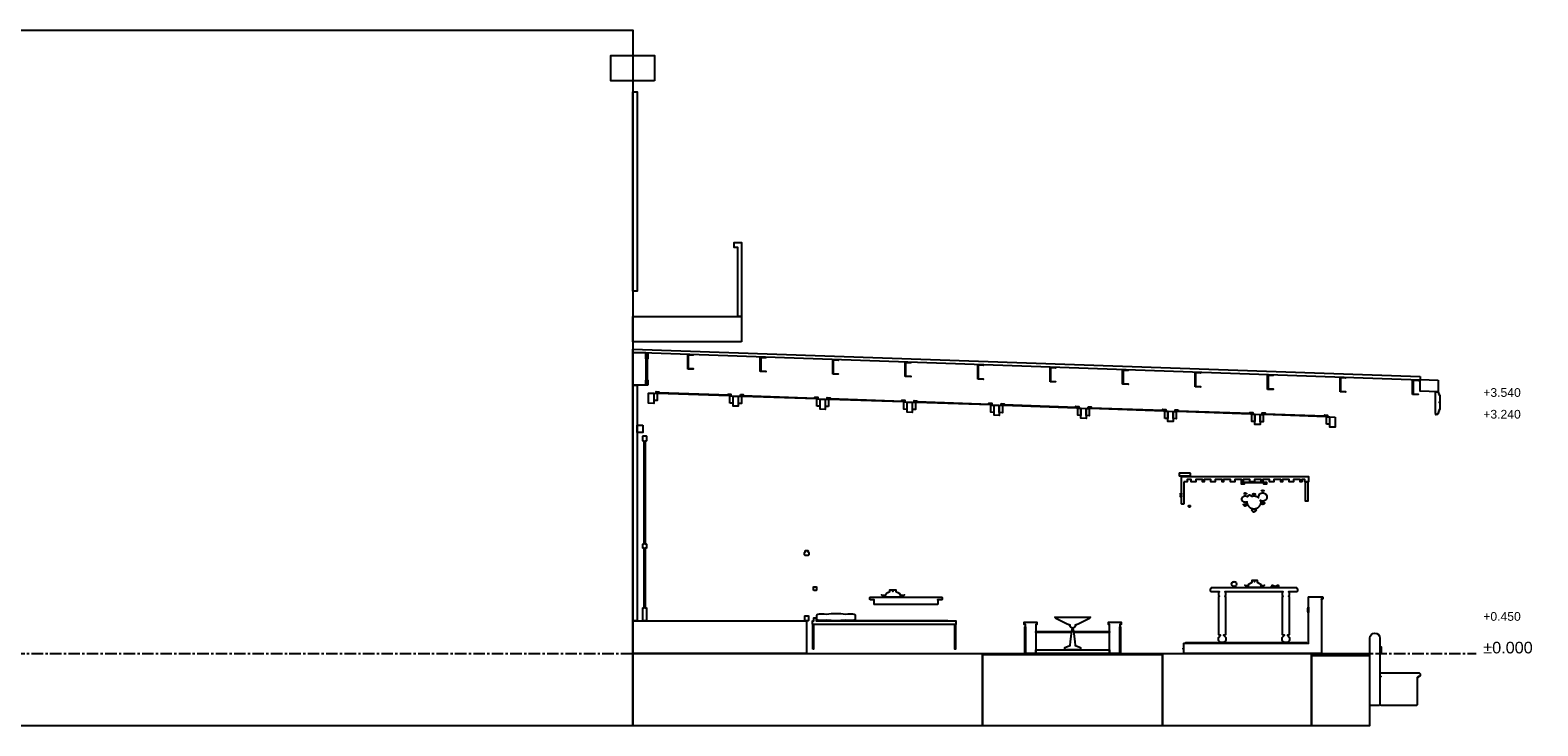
# Model space of a CAD drawing. Header units: millimetres. Extents: x -2320 to 44673, y -183000 to 30400.
# Tile 14 of 33: x 22086 to 42888, y -61000 to -51400. Entities that reach past the tile are written whole.
import ezdxf

# ---------------------------------------------------------------- set-up
doc = ezdxf.new("R2010")
doc.units = ezdxf.units.MM
doc.header["$LTSCALE"] = 50
doc.linetypes.add('CENTER', pattern=[5.08, 3.175, -0.635, 0.635, -0.635])
for name, color, linetype in [('A-BLDG', 8, 'Continuous'), ('A-DIMS', 1, 'Continuous'), ('A-SECT', 7, 'Continuous'), ('S-GRID', 8, 'CENTER')]:
    doc.layers.add(name, color=color, linetype=linetype)
doc.styles.add('VN', font='arial.ttf')

msp = doc.modelspace()

# ---------------------------------------------------------------- linework, layer by layer
at = {"layer": 'A-BLDG'}
for points in [[(30400, -61000), (0, -61000), (0, -51400), (30400, -51400)], [(30700, -52100), (30100, -52100), (30100, -51750), (30700, -51750)], [(30400, -55000), (30400, -52250), (30460, -52250), (30460, -55000)], [(31850, -55350), (31850, -54400), (31800, -54400), (31800, -54330), (31900, -54330), (31900, -54350), (31900, -54400), (31900, -55350)], [(31900, -55700), (30400, -55700), (30400, -55350), (31900, -55350)], [(30610, -56300), (30580, -56300), (30580, -56230), (30584, -56230), (30584, -55935), (30580, -55935), (30580, -55865), (30610, -55865), (30610, -55935), (30601, -55935), (30601, -56230), (30610, -56230)], [(30460, -59550), (30400, -59550), (30400, -56300), (30460, -56300)], [(30540, -56850), (30540, -56950), (30460, -56950), (30460, -56850)], [(30587, -59550), (30543, -59550), (30540, -59547), (30540, -59373), (30543, -59370), (30560, -59370), (30560, -58550), (30543, -58550), (30540, -58547), (30540, -58493), (30543, -58490), (30560, -58490), (30560, -57070), (30543, -57070), (30540, -57067), (30540, -57003), (30543, -57000), (30587, -57000), (30590, -57003), (30590, -57067), (30587, -57070), (30570, -57070), (30570, -58490), (30587, -58490), (30590, -58493), (30590, -58547), (30587, -58550), (30570, -58550), (30570, -59370), (30587, -59370), (30590, -59373), (30590, -59547)]]:
    msp.add_lwpolyline(points, close=True, dxfattribs=at)
at = {"layer": 'A-SECT'}
for points in [[(41265.2, -56180.3), (41265.2, -56230.3), (30400, -55850), (30400, -55800)], [(30580, -55850), (30580, -56300), (30400, -56300), (30400, -55850)], [(31160, -55884.6), (31160, -55876.6), (31235, -55879.2), (31235, -55887.2), (31166, -55884.8), (31166, -56068.8), (31160, -56068.6)], [(32160, -55919.6), (32160, -55911.6), (32235, -55914.2), (32235, -55922.2), (32166, -55919.8), (32166, -56103.8), (32160, -56103.6)], [(33160, -55954.6), (33160, -55946.6), (33235, -55949.2), (33235, -55957.2), (33166, -55954.8), (33166, -56138.8), (33160, -56138.6)], [(31160, -56076.6), (31160, -56068.6), (31235, -56071.2), (31235, -56079.2)], [(32160, -56111.6), (32160, -56103.6), (32235, -56106.2), (32235, -56114.2)], [(33160, -56146.6), (33160, -56138.6), (33235, -56141.2), (33235, -56149.2)], [(34160, -55989.6), (34160, -55981.6), (34235, -55984.2), (34235, -55992.2), (34166, -55989.8), (34166, -56173.8), (34160, -56173.6)], [(35160, -56024.6), (35160, -56016.6), (35235, -56019.2), (35235, -56027.2), (35166, -56024.8), (35166, -56208.8), (35160, -56208.6)], [(36160, -56059.6), (36160, -56051.6), (36235, -56054.2), (36235, -56062.2), (36166, -56059.8), (36166, -56243.8), (36160, -56243.6)], [(37160, -56094.6), (37160, -56086.6), (37235, -56089.2), (37235, -56097.2), (37166, -56094.8), (37166, -56278.8), (37160, -56278.6)], [(38160, -56129.6), (38160, -56121.6), (38235, -56124.2), (38235, -56132.2), (38166, -56129.8), (38166, -56313.8), (38160, -56313.6)], [(39160, -56164.6), (39160, -56156.6), (39235, -56159.2), (39235, -56167.2), (39166, -56164.8), (39166, -56348.8), (39160, -56348.6)], [(34160, -56181.6), (34160, -56173.6), (34235, -56176.2), (34235, -56184.2)], [(35160, -56216.6), (35160, -56208.6), (35235, -56211.2), (35235, -56219.2)], [(36160, -56251.6), (36160, -56243.6), (36235, -56246.2), (36235, -56254.2)], [(37160, -56286.6), (37160, -56278.6), (37235, -56281.2), (37235, -56289.2)], [(38160, -56321.6), (38160, -56313.6), (38235, -56316.2), (38235, -56324.2)], [(39160, -56356.6), (39160, -56348.6), (39235, -56351.2), (39235, -56359.2)], [(40160, -56199.6), (40160, -56191.6), (40235, -56194.2), (40235, -56202.2), (40166, -56199.8), (40166, -56383.8), (40160, -56383.6)], [(41160, -56234.6), (41160, -56226.6), (41235, -56229.2), (41235, -56237.2), (41166, -56234.8), (41166, -56418.8), (41160, -56418.6)], [(41515.2, -56229), (41515.2, -56389), (41265.2, -56380.3), (41265.2, -56220.3)], [(30655, -56408.9), (30655, -56408.9), (30690, -56410.2), (30690, -56550.1), (30620, -56547.7), (30620, -56407.7)], [(30695, -56510.3), (30695, -56410.3), (30737, -56411.8), (30737, -56511.8)], [(30722, -56399.3), (30722, -56387.3), (30762, -56388.7), (30762, -56400.7), (31725, -56434.4), (31725, -56446.4), (30752, -56412.3), (30752, -56400.3)], [(31715, -56434), (31715, -56422), (31755, -56423.4), (31755, -56435.4)], [(31740, -56546.9), (31740, -56446.9), (31782, -56448.4), (31782, -56548.4)], [(31785, -56448.5), (31855, -56450.9), (31855, -56590.9), (31785, -56588.5)], [(31858, -56551), (31858, -56451), (31900, -56452.5), (31900, -56552.5)], [(31885, -56428), (31925, -56429.4), (31925, -56441.4), (32925, -56476.4), (32925, -56488.4), (31915, -56453), (31915, -56441.1), (31885, -56440)], [(32915, -56476), (32915, -56464), (32955, -56465.4), (32955, -56477.4)], [(32940, -56588.9), (32940, -56488.9), (32982, -56490.4), (32982, -56590.4)], [(32985, -56490.5), (33055, -56492.9), (33055, -56632.9), (32985, -56630.5)], [(33100, -56594.5), (33058, -56593), (33058, -56493), (33100, -56494.5)], [(33085, -56482), (33085, -56470), (33125, -56471.4), (33125, -56483.4), (34125, -56518.4), (34125, -56530.4), (33115, -56495), (33115, -56483.1)], [(34115, -56518), (34115, -56506), (34155, -56507.4), (34155, -56519.4)], [(34182, -56632.4), (34140, -56630.9), (34140, -56530.9), (34182, -56532.4)], [(34185, -56532.5), (34255, -56534.9), (34255, -56674.9), (34185, -56672.5)], [(34258, -56635), (34258, -56535), (34300, -56536.5), (34300, -56636.5)], [(34325, -56513.4), (34325, -56525.4), (35325, -56560.4), (35325, -56572.4), (34315, -56537), (34315, -56525.1), (34285, -56524), (34285, -56512)], [(35355, -56561.4), (35315, -56560), (35315, -56548), (35355, -56549.4)], [(35382, -56674.4), (35340, -56672.9), (35340, -56572.9), (35382, -56574.4)], [(35455, -56576.9), (35455, -56716.9), (35385, -56714.5), (35385, -56574.5)], [(35458, -56677), (35458, -56577), (35500, -56578.5), (35500, -56678.5)], [(35485, -56554), (35525, -56555.4), (35525, -56567.4), (36525, -56602.4), (36525, -56614.4), (35515, -56579), (35515, -56567.1), (35485, -56566)], [(40160, -56391.6), (40160, -56383.6), (40235, -56386.2), (40235, -56394.2)], [(41160, -56426.6), (41160, -56418.6), (41235, -56421.2), (41235, -56429.2)], [(41480.3, -56689.2), (41478.3, -56689.2), (41475.2, -56686.2), (41475.2, -56394.2), (41478.3, -56391.2), (41512.4, -56391.2), (41515.4, -56394.2), (41515.4, -56419.2), (41527.5, -56419.2), (41527.5, -56435.2), (41529.5, -56433.2), (41533.5, -56433.2), (41535.5, -56435.2), (41535.5, -56531.2), (41533.5, -56533.2), (41529.5, -56533.2), (41527.5, -56531.2), (41527.5, -56539.2), (41529.5, -56537.2), (41533.5, -56537.2), (41535.5, -56539.2), (41535.5, -56635.2), (41533.5, -56637.2), (41529.5, -56637.2), (41527.5, -56635.2), (41527.5, -56659.2), (41515.4, -56659.2), (41515.4, -56686.2), (41512.4, -56689.2), (41505.4, -56689.2), (41505.4, -56704.9), (41480.3, -56706.2)], [(36555, -56603.4), (36515, -56602), (36515, -56590), (36555, -56591.4)], [(36582, -56716.4), (36540, -56714.9), (36540, -56614.9), (36582, -56616.4)], [(36655, -56618.9), (36655, -56758.9), (36585, -56756.5), (36585, -56616.5)], [(36658, -56719), (36658, -56619), (36700, -56620.5), (36700, -56720.5)], [(36685, -56596), (36725, -56597.4), (36725, -56609.4), (37725, -56644.4), (37725, -56656.4), (36715, -56621), (36715, -56609.1), (36685, -56608)], [(37715, -56644), (37715, -56632), (37755, -56633.4), (37755, -56645.4)], [(37740, -56756.9), (37740, -56656.9), (37782, -56658.4), (37782, -56758.4)], [(37785, -56658.5), (37855, -56660.9), (37855, -56800.9), (37785, -56798.5)], [(37858, -56761), (37858, -56661), (37900, -56662.5), (37900, -56762.5)], [(37925, -56639.4), (37925, -56651.4), (38925, -56686.4), (38925, -56698.4), (37915, -56663), (37915, -56651.1), (37885, -56650), (37885, -56638)], [(38915, -56686), (38915, -56674), (38955, -56675.4), (38955, -56687.4)], [(38982, -56800.4), (38940, -56798.9), (38940, -56698.9), (38982, -56700.4)], [(39055, -56702.9), (39055, -56842.9), (38985, -56840.5), (38985, -56700.5)], [(39058, -56803), (39058, -56703), (39100, -56704.5), (39100, -56804.5)], [(39957.3, -56734.5), (39115, -56705), (39115, -56693.1), (39085, -56692), (39085, -56680), (39125, -56681.4), (39125, -56693.4), (39947.3, -56722.1), (39947.3, -56710.2), (39987.5, -56711.6), (39987.5, -56723.6), (39957.3, -56722.5)], [(39972.4, -56835), (39972.4, -56735), (40014.6, -56736.5), (40014.6, -56836.5)], [(40090, -56739.2), (40090, -56879.1), (40019.7, -56876.7), (40019.7, -56736.7)], [(38092, -57514), (38092, -57550), (38088, -57554), (37946, -57554), (37942, -57550), (37942, -57514), (37946, -57510), (38088, -57510)], [(38002, -57635), (38002, -57936), (37998, -57940), (37976, -57940), (37972, -57936), (37972, -57564), (37976, -57560), (37998, -57560), (38002, -57564), (38002, -57560), (39722, -57560), (39722, -57600), (39722, -57635), (39674.3, -57635), (39672, -57635), (39672, -57600), (39633, -57600), (39633, -57635), (39623.5, -57635), (39611, -57635), (39611, -57600), (39517.6, -57600), (39517.6, -57635), (39487.6, -57635), (39486.4, -57635), (39456.4, -57635), (39456.4, -57600), (39363, -57600), (39363, -57635), (39353.5, -57635), (39341, -57635), (39341, -57600), (39247.6, -57600), (39247.6, -57635), (39243.8, -57635), (39217.6, -57635), (39217, -57635), (39216.4, -57635), (39186.4, -57635), (39186.4, -57600), (39093, -57600), (39093, -57635), (39083.5, -57635), (39071, -57635), (39071, -57600), (38977.6, -57600), (38977.6, -57635), (38947.6, -57635), (38946.4, -57635), (38916.4, -57635), (38916.4, -57600), (38823, -57600), (38823, -57635), (38813.5, -57635), (38801, -57635), (38801, -57600), (38707.6, -57600), (38707.6, -57635), (38677.6, -57635), (38677, -57635), (38676.4, -57635), (38650.2, -57635), (38646.4, -57635), (38646.4, -57600), (38553, -57600), (38553, -57635), (38540.5, -57635), (38531, -57635), (38531, -57600), (38437.6, -57600), (38437.6, -57635), (38407.6, -57635), (38406.4, -57635), (38376.4, -57635), (38376.4, -57600), (38283, -57600), (38283, -57635), (38273.5, -57635), (38261, -57635), (38261, -57600), (38167.6, -57600), (38167.6, -57635), (38137.6, -57635), (38136.4, -57635), (38106.4, -57635), (38106.4, -57600), (38052, -57600), (38052, -57635), (38049.7, -57635)], [(37960, -57791.2), (37972, -57791.2), (37972, -57809.6), (37960, -57809.6)], [(37972, -57840), (37960, -57840), (37960, -57819.7), (37972, -57819.7)], [(38815.8, -57637), (38817.1, -57637), (38819.6, -57637), (38819.7, -57637), (38822.7, -57637), (38827.4, -57637), (38828, -57637), (38833.9, -57637), (38834.8, -57637), (38837.8, -57637), (38839.5, -57637), (38840.6, -57637), (38844.3, -57637), (38874.7, -57637), (38875.4, -57637), (38876.2, -57637), (38877, -57637), (38877.8, -57637), (38878.7, -57637), (38879.6, -57637), (38880.4, -57637), (38881.4, -57637), (38882.5, -57637), (38883.3, -57637), (38884.5, -57637), (38885.3, -57637), (38886.1, -57637), (38887.3, -57637), (38888.1, -57637), (38889.4, -57637), (38890.1, -57637), (38891.4, -57637), (38892.1, -57637), (38893.4, -57637), (38894.8, -57637), (38895.4, -57637), (38896.7, -57637), (38897.3, -57637), (38897.8, -57637), (38899.2, -57637), (38899.6, -57637), (38900.9, -57637), (38902.1, -57637), (38902.6, -57637), (38903.6, -57637), (38904.1, -57637), (38904.4, -57637), (38905.4, -57637), (38905.8, -57637), (38906.6, -57637), (38907.4, -57637), (38907.7, -57637), (38907.9, -57637), (38908.6, -57637), (38932, -57637), (38972, -57637), (39012, -57637), (39035.4, -57637), (39036.1, -57637), (39036.3, -57637), (39036.6, -57637), (39037.4, -57637), (39038.2, -57637), (39038.6, -57637), (39039.6, -57637), (39039.9, -57637), (39040.4, -57637), (39041.4, -57637), (39041.9, -57637), (39043.1, -57637), (39044.4, -57637), (39044.8, -57637), (39046.2, -57637), (39046.7, -57637), (39047.3, -57637), (39048.6, -57637), (39049.2, -57637), (39050.6, -57637), (39051.9, -57637), (39052.6, -57637), (39053.9, -57637), (39054.6, -57637), (39055.9, -57637), (39056.7, -57637), (39057.9, -57637), (39058.7, -57637), (39059.5, -57637), (39060.7, -57637), (39061.5, -57637), (39062.6, -57637), (39063.6, -57637), (39064.4, -57637), (39065.3, -57637), (39066.2, -57637), (39067, -57637), (39067.8, -57637), (39068.5, -57637), (39069.3, -57637), (39099.7, -57637), (39103.4, -57637), (39104.5, -57637), (39106.2, -57637), (39109.2, -57637), (39110.1, -57637), (39116, -57637), (39116.6, -57637), (39121.3, -57637), (39124.3, -57637), (39124.4, -57637), (39126.9, -57637), (39142.4, -57637), (39142.4, -57666), (39121.3, -57666), (39106.2, -57666), (39106.2, -57648), (39104.5, -57648), (39103.4, -57648), (39099.7, -57648), (39069.3, -57648), (39068.5, -57648), (39067.8, -57648), (39067, -57648), (39066.2, -57648), (39065.3, -57648), (39064.4, -57648), (39063.6, -57648), (39062.6, -57648), (39061.5, -57648), (39060.7, -57648), (39059.5, -57648), (39058.7, -57648), (39057.9, -57648), (39056.7, -57648), (39055.9, -57648), (39054.6, -57648), (39053.9, -57648), (39052.6, -57648), (39051.9, -57648), (39050.6, -57648), (39049.2, -57648), (39048.6, -57648), (39047.3, -57648), (39046.7, -57648), (39046.2, -57648), (39044.8, -57648), (39044.4, -57648), (39043.1, -57648), (39041.9, -57648), (39041.4, -57648), (39040.4, -57648), (39039.9, -57648), (39039.6, -57648), (39038.6, -57648), (39038.2, -57648), (39037.4, -57648), (39036.6, -57648), (39036.3, -57648), (39036.1, -57648), (39035.4, -57648), (39012, -57648), (38972, -57648), (38932, -57648), (38908.6, -57648), (38907.9, -57648), (38907.7, -57648), (38907.4, -57648), (38906.6, -57648), (38905.8, -57648), (38905.4, -57648), (38904.4, -57648), (38904.1, -57648), (38903.6, -57648), (38902.6, -57648), (38902.1, -57648), (38900.9, -57648), (38899.6, -57648), (38899.2, -57648), (38897.8, -57648), (38897.3, -57648), (38896.7, -57648), (38895.4, -57648), (38894.8, -57648), (38893.4, -57648), (38892.1, -57648), (38891.4, -57648), (38890.1, -57648), (38889.4, -57648), (38888.1, -57648), (38887.3, -57648), (38886.1, -57648), (38885.3, -57648), (38884.5, -57648), (38883.3, -57648), (38882.5, -57648), (38881.4, -57648), (38880.4, -57648), (38879.6, -57648), (38878.7, -57648), (38877.8, -57648), (38877, -57648), (38876.2, -57648), (38875.4, -57648), (38874.7, -57648), (38844.3, -57648), (38840.6, -57648), (38839.5, -57648), (38837.8, -57648), (38837.8, -57666), (38822.7, -57666), (38815.8, -57666), (38801.6, -57666), (38801.6, -57637)], [(38865.8, -57914.3), (38861.1, -57915.6), (38852, -57916.4), (38842.9, -57915.6), (38838.2, -57914.3), (38832.7, -57912.1), (38822.2, -57905.2), (38820.1, -57903.1), (38813.8, -57894.8), (38809.1, -57883.8), (38806.1, -57883.8), (38806.1, -57859.8), (38809.1, -57859.8), (38813.8, -57848.7), (38820.1, -57840.4), (38822.2, -57838.3), (38832.7, -57831.4), (38838.2, -57829.2), (38842.9, -57827.9), (38852, -57827.1), (38861.1, -57827.9), (38865.8, -57829.2), (38871.3, -57831.4), (38881, -57837.8), (38881, -57830.5), (38881.2, -57830.5), (38887.6, -57830.5), (38888.1, -57828.8), (38897.4, -57818.7), (38905.3, -57815.7), (38912, -57814.3), (38918.7, -57815.7), (38926.6, -57818.7), (38935.9, -57828.8), (38936.4, -57830.5), (38942.8, -57830.5), (38943, -57830.5), (38943, -57831.7), (38952.7, -57828.9), (38962.9, -57827.1), (38972, -57826.5), (38981.1, -57827.1), (38991.3, -57828.9), (39003.9, -57832.5), (39010.1, -57834.9), (39022.2, -57841.9), (39029.9, -57847.3), (39033.8, -57851.4), (39033.8, -57830.5), (39036.4, -57830.5), (39036.6, -57828.8), (39041.2, -57815.7), (39041.8, -57814.8), (39050.2, -57803.6), (39060.1, -57795), (39063.2, -57793), (39072.7, -57788.8), (39082.9, -57786.1), (39092, -57785.2), (39101.1, -57786.1), (39111.3, -57788.8), (39120.8, -57793), (39123.9, -57795), (39133.8, -57803.6), (39142.2, -57814.8), (39142.8, -57815.7), (39147.4, -57828.8), (39147.6, -57830.5), (39150.2, -57830.5), (39150.2, -57854.5), (39147.6, -57854.5), (39147.4, -57856.2), (39142.8, -57869.3), (39142.2, -57870.2), (39133.8, -57881.4), (39123.9, -57890), (39120.8, -57892), (39111.3, -57896.2), (39101.1, -57898.9), (39092, -57899.8), (39082.9, -57898.9), (39072.7, -57896.2), (39063.2, -57892), (39060.1, -57890), (39058, -57888.2), (39061.3, -57898.5), (39062.1, -57906), (39064.9, -57906), (39064.9, -57926.1), (39075.4, -57919.7), (39092, -57916.1), (39108.6, -57919.7), (39120.4, -57926.9), (39108.6, -57940.3), (39092, -57946.9), (39075.4, -57940.3), (39064.9, -57928.4), (39064.9, -57930), (39062.1, -57930), (39061.3, -57937.5), (39055.3, -57956.3), (39055.1, -57956.6), (39044.4, -57973.6), (39029.9, -57988.7), (39022.2, -57994.1), (39010.1, -58001.1), (39003.9, -58003.5), (38991.3, -58007.1), (38981.1, -58008.9), (38972, -58009.5), (38962.9, -58008.9), (38952.7, -58007.1), (38940.1, -58003.5), (38933.9, -58001.1), (38921.8, -57994.1), (38914.1, -57988.7), (38899.6, -57973.6), (38888.9, -57956.6), (38888.7, -57956.3), (38882.7, -57937.5), (38881.9, -57930), (38879.1, -57930), (38879.1, -57907), (38871.3, -57912.1)], [(38832.4, -57794.6), (38835.4, -57791.7), (38852, -57786.2), (38868.6, -57791.7), (38871.6, -57794.6), (38868.6, -57796.8), (38852, -57801.2), (38835.4, -57796.8)], [(38952.4, -57803), (38955.4, -57800.2), (38972, -57794.7), (38988.6, -57800.2), (38991.6, -57803), (38988.6, -57805.3), (38972, -57809.7), (38955.4, -57805.3)], [(39072.4, -57756), (39075.4, -57753.2), (39092, -57747.7), (39108.6, -57753.2), (39111.6, -57756), (39108.6, -57758.3), (39092, -57762.7), (39075.4, -57758.3)], [(39717, -57635), (39717, -57900), (39683.3, -57900), (39683.3, -57635)], [(38085.1, -57958.4), (38090.5, -57961.5), (38093.6, -57966.9), (38093.6, -57973.1), (38090.5, -57978.5), (38085.1, -57981.6), (38078.9, -57981.6), (38073.5, -57978.5), (38070.4, -57973.1), (38070.4, -57966.9), (38073.5, -57961.5), (38078.9, -57958.4)], [(38835.4, -57960.5), (38823.6, -57947.1), (38835.4, -57941.3), (38852, -57938.4), (38868.6, -57941.3), (38880.4, -57947.1), (38868.6, -57960.5), (38852, -57967.1)], [(38955.4, -58043.4), (38943.6, -58030), (38952.4, -58010), (38955.4, -58010), (38972, -58010), (38988.6, -58010), (38991.6, -58010), (39000.4, -58030), (38988.6, -58043.4), (38972, -58050)], [(32830, -58642), (32822, -58650), (32778, -58650), (32770, -58642), (32770, -58608), (32778, -58600), (32786, -58600), (32780, -58594), (32780, -58586), (32786, -58580), (32814, -58580), (32820, -58586), (32820, -58594), (32814, -58600), (32822, -58600), (32830, -58608)], [(38704.9, -59010.5), (38713.5, -59013.9), (38724.1, -59020.7), (38725.7, -59022), (38731, -59044.5), (38724.1, -59064.9), (38723.9, -59065.5), (38713.5, -59072.7), (38704.9, -59076.4), (38697.2, -59077.5), (38689.5, -59076.4), (38680.9, -59072.7), (38670.5, -59065.5), (38670.3, -59064.9), (38663.3, -59044.5), (38668.7, -59022), (38670.3, -59020.7), (38680.9, -59013.9), (38689.5, -59010.5), (38697.2, -59009.5)], [(39061.6, -59087.2), (39047.7, -59092), (39030.6, -59092), (39013.8, -59092), (39002.6, -59092), (38994, -59092), (38986.8, -59092), (38980, -59092), (38973.3, -59092), (38966.1, -59092), (38957.5, -59092), (38946.3, -59092), (38929.5, -59092), (38912.3, -59092), (38898.5, -59087.2), (38858.6, -59072), (38845.4, -59060), (38891, -59065.1), (38903.4, -59041), (38921.5, -59029), (38945.9, -59015.1), (38945.9, -58992), (38975.2, -58992), (38975.2, -59009.2), (38980, -59009), (38984.9, -59009.2), (38984.9, -58992), (39014.2, -58992), (39014.2, -59015.1), (39038.5, -59029), (39056.7, -59041), (39069.1, -59065.1), (39114.7, -59060), (39101.5, -59072)], [(39276.9, -59066.3), (39277.1, -59066), (39285.5, -59064.1), (39296.7, -59060.6), (39303.7, -59058), (39311.3, -59074), (39307.5, -59092), (39296.7, -59092), (39285.5, -59092), (39276.9, -59092), (39269.6, -59092), (39262.9, -59092), (39256.2, -59092), (39248.9, -59092), (39240.3, -59092), (39229.1, -59092), (39218.3, -59092), (39214.5, -59074), (39222.1, -59058), (39229.1, -59060.6), (39240.3, -59064.1), (39248.7, -59066), (39248.9, -59066.3), (39256.2, -59072.4), (39262.9, -59074.3), (39269.6, -59072.4)], [(32899, -59130), (32895, -59126), (32895, -59084), (32899, -59080), (32931, -59080), (32935, -59084), (32935, -59126), (32931, -59130)], [(33676, -59259), (33670, -59253), (33670, -59230), (33676, -59224), (34664, -59224), (34670, -59230), (34670, -59253), (34664, -59259), (34607, -59259), (34610, -59262), (34610, -59321), (34607, -59324), (33733, -59324), (33730, -59321), (33730, -59262), (33733, -59259)], [(34086.6, -59219.2), (34070.2, -59224), (34049.9, -59224), (34030, -59224), (34016.7, -59224), (34006.6, -59224), (33998, -59224), (33990, -59224), (33982, -59224), (33973.4, -59224), (33963.3, -59224), (33950, -59224), (33930.1, -59224), (33909.8, -59224), (33893.4, -59219.2), (33846.1, -59204), (33830.5, -59192), (33884.5, -59197.1), (33899.3, -59173), (33920.7, -59161), (33949.6, -59147.1), (33949.6, -59124), (33984.2, -59124), (33984.2, -59141.2), (33990, -59141), (33995.8, -59141.2), (33995.8, -59124), (34030.4, -59124), (34030.4, -59147.1), (34059.3, -59161), (34080.7, -59173), (34095.5, -59197.1), (34149.5, -59192), (34133.9, -59204)], [(37996, -59940), (37994, -59938), (37994, -59932), (37996, -59930), (38000, -59930), (38002, -59932), (38002, -59864), (38006, -59860), (39718, -59860), (39722, -59864), (39722, -59254), (39726, -59250), (39722, -59246), (39722, -59224), (39726, -59220), (39918, -59220), (39922, -59224), (39922, -59246), (39918, -59250), (39898, -59250), (39902, -59254), (39902, -59996), (39898, -60000), (39726, -60000), (39722, -59996), (39718, -60000), (38006, -60000), (38002, -59996), (38002, -59938), (38000, -59940)], [(38552, -59850), (38512, -59850), (38482, -59820), (38482, -59780), (38512, -59750), (38493, -59750), (38487, -59744), (38487, -59216), (38493, -59210), (38495, -59210), (38487, -59202), (38487, -59158), (38495, -59150), (38380, -59150), (38372, -59142), (38372, -59108), (38380, -59100), (38386, -59100), (38382, -59096), (38386, -59092), (39558, -59092), (39562, -59096), (39558, -59100), (39564, -59100), (39572, -59108), (39572, -59142), (39564, -59150), (39449, -59150), (39457, -59158), (39457, -59202), (39449, -59210), (39451, -59210), (39457, -59216), (39457, -59744), (39451, -59750), (39432, -59750), (39462, -59780), (39462, -59820), (39432, -59850), (39392, -59850), (39362, -59820), (39362, -59780), (39392, -59750), (39373, -59750), (39367, -59744), (39367, -59216), (39373, -59210), (39375, -59210), (39367, -59202), (39367, -59158), (39375, -59150), (38569, -59150), (38577, -59158), (38577, -59202), (38569, -59210), (38571, -59210), (38577, -59216), (38577, -59744), (38571, -59750), (38552, -59750), (38582, -59780), (38582, -59820)], [(32821, -59480), (32825, -59484), (32825, -59546), (32821, -59550), (32779, -59550), (32775, -59546), (32775, -59484), (32779, -59480)], [(33468.6, -59501.6), (33468.5, -59505.2), (33468.4, -59510.3), (33468.2, -59515.5), (33467.9, -59520.6), (33467.5, -59525.8), (33467.1, -59530.9), (33465.2, -59536), (33455.3, -59540.6), (33432, -59544.2), (33400.8, -59545.5), (33368.1, -59544.2), (33335.5, -59543.2), (33302.9, -59545.3), (33270.2, -59548.4), (33237.6, -59549.8), (33205, -59550), (33172.4, -59549.8), (33139.7, -59548.4), (33107.1, -59545.3), (33074.5, -59543.2), (33041.9, -59544.2), (33009.3, -59545.5), (32978, -59544.2), (32954.7, -59540.6), (32944.8, -59536), (32942.9, -59530.9), (32942.5, -59525.8), (32942.1, -59520.6), (32941.8, -59515.5), (32941.6, -59510.3), (32941.5, -59505.2), (32941.4, -59500.3), (32941, -59498.8), (32941.4, -59498.4), (32941.5, -59494.8), (32941.6, -59489.7), (32941.8, -59484.5), (32942.1, -59479.4), (32942.5, -59474.2), (32942.9, -59469.1), (32944.8, -59464), (32954.7, -59459.4), (32978, -59455.8), (33009.3, -59454.5), (33041.9, -59455.8), (33074.5, -59456.8), (33107.1, -59454.7), (33139.7, -59451.6), (33172.4, -59450.2), (33205, -59450), (33237.6, -59450.2), (33270.2, -59451.6), (33302.9, -59454.7), (33335.5, -59456.8), (33368.1, -59455.8), (33400.8, -59454.5), (33432, -59455.8), (33455.3, -59459.4), (33465.2, -59464), (33467.1, -59469.1), (33467.5, -59474.2), (33467.9, -59479.4), (33468.2, -59484.5), (33468.4, -59489.7), (33468.5, -59494.8), (33468.6, -59499.7), (33469, -59501.2)], [(39718, -59362), (39720, -59360), (39722, -59362), (39722, -59438), (39720, -59440), (39718, -59438), (39718, -59425), (39716.5, -59425), (39716.5, -59375), (39718, -59375)], [(32800, -59552), (32800, -60000), (30400, -60000), (30400, -59552)], [(32885, -59940), (32885, -59600), (32883, -59600), (32880, -59597), (32880, -59553), (32883, -59550), (32900, -59550), (32900, -59510), (32930, -59510), (32930, -59550), (34857, -59550), (34860, -59553), (34860, -59597), (34857, -59600), (34855, -59600), (34855, -59940), (34845, -59940), (34845, -59600), (32895, -59600), (32895, -59940)], [(33470, -59544), (34745, -59544), (34745, -59550), (33470, -59550)], [(35926.9, -60000), (35820, -60000), (35820, -59600), (35798.8, -59600), (35798.8, -59570), (35933.7, -59570), (35975.6, -59570), (35975.6, -59600), (35961.4, -59600), (35961.4, -60000)], [(35810.5, -59682), (35809.4, -59682), (35809.4, -59632), (35810.5, -59632)], [(35810.5, -59735), (35809.4, -59735), (35809.4, -59685), (35810.5, -59685)], [(35819.3, -59682), (35814.7, -59682), (35814.7, -59632), (35819.3, -59632)], [(35819.3, -59735), (35814.7, -59735), (35814.7, -59685), (35819.3, -59685)], [(36442, -59710), (36428.5, -59710), (36395.9, -59710), (36363.9, -59710), (36335.9, -59710), (36313.2, -59710), (36075, -59710), (35961.4, -59710), (35961.4, -59700), (36075, -59700), (36313.2, -59700), (36335.9, -59700), (36363.9, -59700), (36395.9, -59700), (36428.5, -59700), (36442, -59700), (36456, -59700), (36456, -59710)], [(36483.4, -59646.5), (36470, -59650), (36456.6, -59646.5), (36441.1, -59634.5), (36421.2, -59610), (36436.9, -59610), (36436.6, -59609.9), (36420, -59604.6), (36395.2, -59595), (36349.3, -59574.7), (36318.8, -59560), (36235.6, -59520), (36225.2, -59500), (36349.3, -59500), (36395.2, -59500), (36420, -59500), (36436.6, -59500), (36449.3, -59500), (36460.1, -59500), (36470, -59500), (36479.9, -59500), (36490.7, -59500), (36503.4, -59500), (36520, -59500), (36544.8, -59500), (36590.7, -59500), (36714.8, -59500), (36704.4, -59520), (36621.2, -59560), (36590.7, -59574.7), (36544.8, -59595), (36520, -59604.6), (36503.4, -59609.9), (36503.1, -59610), (36518.8, -59610), (36498.9, -59634.5)], [(36470, -59650), (36483.4, -59692.4), (36498.9, -59835.7), (36502.6, -59890), (36520, -59895.4), (36556.6, -59910), (36578.1, -59920), (36578.1, -59950), (36556.6, -59950), (36520, -59950), (36498.9, -59950), (36483.4, -59950), (36470, -59950), (36456.6, -59950), (36441.1, -59950), (36420, -59950), (36383.4, -59950), (36361.9, -59950), (36361.9, -59920), (36383.4, -59910), (36420, -59895.4), (36437.4, -59890), (36441.1, -59835.7), (36456.6, -59692.4)], [(36865, -59700), (36978.6, -59700), (36978.6, -59710), (36865, -59710), (36626.8, -59710), (36604.1, -59710), (36576.1, -59710), (36544.1, -59710), (36511.5, -59710), (36498, -59710), (36484, -59710), (36484, -59700), (36498, -59700), (36511.5, -59700), (36544.1, -59700), (36576.1, -59700), (36604.1, -59700), (36626.8, -59700)], [(37013.1, -60000), (36978.6, -60000), (36978.6, -59600), (36964.4, -59600), (36964.4, -59570), (37006.3, -59570), (37141.2, -59570), (37141.2, -59600), (37120, -59600), (37120, -60000)], [(37125.3, -59682), (37120.7, -59682), (37120.7, -59632), (37125.3, -59632)], [(37125.3, -59735), (37120.7, -59735), (37120.7, -59685), (37125.3, -59685)], [(37130.6, -59682), (37129.5, -59682), (37129.5, -59632), (37130.6, -59632)], [(37130.6, -59735), (37129.5, -59735), (37129.5, -59685), (37130.6, -59685)], [(35810.5, -59788), (35809.4, -59788), (35809.4, -59738), (35810.5, -59738)], [(35810.5, -59841), (35809.4, -59841), (35809.4, -59791), (35810.5, -59791)], [(35810.5, -59894), (35809.4, -59894), (35809.4, -59844), (35810.5, -59844)], [(35810.5, -59947), (35809.4, -59947), (35809.4, -59897), (35810.5, -59897)], [(35819.3, -59788), (35814.7, -59788), (35814.7, -59738), (35819.3, -59738)], [(35819.3, -59791), (35819.3, -59841), (35814.7, -59841), (35814.7, -59791)], [(35819.3, -59894), (35814.7, -59894), (35814.7, -59844), (35819.3, -59844)], [(35819.3, -59947), (35814.7, -59947), (35814.7, -59897), (35819.3, -59897)], [(37125.3, -59788), (37120.7, -59788), (37120.7, -59738), (37125.3, -59738)], [(37125.3, -59841), (37120.7, -59841), (37120.7, -59791), (37125.3, -59791)], [(37125.3, -59894), (37120.7, -59894), (37120.7, -59844), (37125.3, -59844)], [(37125.3, -59947), (37120.7, -59947), (37120.7, -59897), (37125.3, -59897)], [(37130.6, -59788), (37129.5, -59788), (37129.5, -59738), (37130.6, -59738)], [(37130.6, -59791), (37130.6, -59841), (37129.5, -59841), (37129.5, -59791)], [(37130.6, -59894), (37129.5, -59894), (37129.5, -59844), (37130.6, -59844)], [(37130.6, -59947), (37129.5, -59947), (37129.5, -59897), (37130.6, -59897)], [(39702, -59850), (39702, -59860), (38032, -59860), (38032, -59850)], [(40702.1, -60720), (40577.5, -60720), (40569.4, -60712), (40569.4, -59796), (40572.4, -59793), (40571.4, -59788), (40576.6, -59762), (40591.5, -59739.9), (40613.6, -59725.2), (40639.8, -59720), (40665.9, -59725.2), (40688.1, -59739.9), (40702.9, -59762), (40708.1, -59788), (40707.1, -59793), (40710.1, -59796), (40710.1, -60712)], [(40715.1, -60000), (40715.1, -59907.3), (40727.2, -59909.2), (40727.2, -60000)], [(35228.1, -61000), (30400, -61000), (30400, -60001.8), (35228.1, -60001.8)], [(35263, -60003), (35263, -60015), (35228.1, -60015), (35228.1, -60003)], [(37711.9, -60015), (37711.9, -61000), (35228.1, -61000), (35228.1, -60015)], [(35306, -60015), (35266, -60015), (35266, -60003), (35306, -60003)], [(35349, -60015), (35309, -60015), (35309, -60003), (35349, -60003)], [(35392, -60015), (35352, -60015), (35352, -60003), (35392, -60003)], [(35435, -60015), (35395, -60015), (35395, -60003), (35435, -60003)], [(35478, -60015), (35438, -60015), (35438, -60003), (35478, -60003)], [(35521, -60015), (35481, -60015), (35481, -60003), (35521, -60003)], [(35564, -60003), (35564, -60015), (35524, -60015), (35524, -60003)], [(35607, -60015), (35567, -60015), (35567, -60003), (35607, -60003)], [(35650, -60015), (35610, -60015), (35610, -60003), (35650, -60003)], [(35693, -60015), (35653, -60015), (35653, -60003), (35693, -60003)], [(35736, -60015), (35696, -60015), (35696, -60003), (35736, -60003)], [(35779, -60015), (35739, -60015), (35739, -60003), (35779, -60003)], [(35812.9, -60015), (35782, -60015), (35782, -60003), (35812.9, -60003)], [(35810.5, -59950), (35810.5, -60000), (35809.4, -60000), (35809.4, -59950)], [(35819.3, -60000), (35814.7, -60000), (35814.7, -59950), (35819.3, -59950)], [(36633.6, -59950), (36776.5, -59950), (36865, -59950), (36978.6, -59950), (36978.6, -60000), (36865, -60000), (36776.5, -60000), (36633.6, -60000), (36449.3, -60000), (36188.6, -60000), (36122.1, -60000), (36075, -60000), (35961.4, -60000), (35961.4, -59950), (36075, -59950), (36122.1, -59950), (36188.6, -59950), (36449.3, -59950)], [(37125.3, -59950), (37125.3, -60000), (37120.7, -60000), (37120.7, -59950)], [(37155, -60003), (37155, -60015), (37127.1, -60015), (37127.1, -60003)], [(37130.6, -60000), (37129.5, -60000), (37129.5, -59950), (37130.6, -59950)], [(37198, -60015), (37158, -60015), (37158, -60003), (37198, -60003)], [(37241, -60015), (37201, -60015), (37201, -60003), (37241, -60003)], [(37284, -60015), (37244, -60015), (37244, -60003), (37284, -60003)], [(37327, -60015), (37287, -60015), (37287, -60003), (37327, -60003)], [(37370, -60015), (37330, -60015), (37330, -60003), (37370, -60003)], [(37413, -60015), (37373, -60015), (37373, -60003), (37413, -60003)], [(37456, -60003), (37456, -60015), (37416, -60015), (37416, -60003)], [(37499, -60015), (37459, -60015), (37459, -60003), (37499, -60003)], [(37542, -60015), (37502, -60015), (37502, -60003), (37542, -60003)], [(37585, -60015), (37545, -60015), (37545, -60003), (37585, -60003)], [(37628, -60015), (37588, -60015), (37588, -60003), (37628, -60003)], [(37671, -60015), (37631, -60015), (37631, -60003), (37671, -60003)], [(37711.9, -60015), (37674, -60015), (37674, -60003), (37711.9, -60003)], [(39765.1, -61000), (37711.9, -61000), (37711.9, -60001.8), (39765.1, -60001.8)], [(40565.1, -60000), (40565.1, -60030), (39765.2, -60030), (39765.2, -60000)], [(40565.1, -60030), (40565.1, -61000), (39765.2, -61000), (39765.2, -60030)], [(40725.2, -60720), (40715.1, -60710), (40715.1, -60330), (40725.2, -60320), (40727.2, -60320), (40715.1, -60308), (40715.1, -60282), (40727.2, -60270), (41253.1, -60270), (41265.1, -60282), (41265.1, -60308), (41253.1, -60320), (41235, -60320), (41235, -60335), (41224.9, -60335), (41224.9, -60710), (41214.9, -60720)]]:
    msp.add_lwpolyline(points, close=True, dxfattribs=at)
at = {"layer": 'S-GRID'}
msp.add_line((-500, -60000), (42035.5, -60000), dxfattribs=at)

# ---------------------------------------------------------------- texts
at = {"layer": 'A-DIMS', "style": 'VN'}
for s, height, p in [('+3.540', 120, (42135.5, -56460)), ('+3.240', 120, (42135.5, -56760)), ('+0.450', 120, (42135.5, -59550)), ('±0.000', 160, (42135.5, -60000))]:
    msp.add_text(s, height=height, dxfattribs=at).set_placement(p)

doc.saveas('drawing.dxf')
